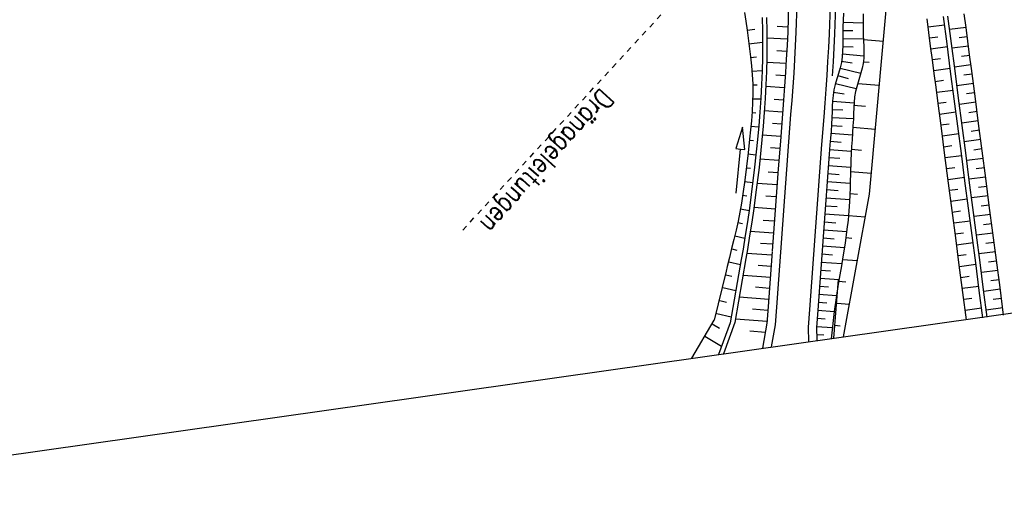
# Model space of a CAD drawing. Extents: x 446457 to 447032, y 444506 to 445688.
# Tile 2 of 83: x 446652 to 446741, y 444506 to 444550. Entities that reach past the tile are written whole.
import ezdxf

# ---------------------------------------------------------------- set-up
doc = ezdxf.new("R2010")
doc.units = 0
doc.header["$LTSCALE"] = 2
doc.header["$MEASUREMENT"] = 0
doc.linetypes.add('ACAD_ISO03W100', pattern=[0.5, 0.25, -0.25])
doc.linetypes.add('AUSGEZOGEN', pattern=[0])
doc.layers.get('0').update_dxf_attribs({"linetype": 'AUSGEZOGEN'})
for name, color, linetype in [('Bestand', 8, 'CONTINUOUS'), ('DB-Regenrückhaltebecken_Vorflutgra', 15, 'CONTINUOUS'), ('DB-vorhandene_Dränagen', 15, 'CONTINUOUS'), ('DB-Wegböschungen', 15, 'CONTINUOUS'), ('DB-Wege', 15, 'CONTINUOUS'), ('FBRTOP', 250, 'AUSGEZOGEN'), ('Planeinteilung', 250, 'CONTINUOUS')]:
    doc.layers.add(name, color=color, linetype=linetype)
doc.styles.add('ROMANS', font='romans.shx', dxfattribs={"width": 0.8})

# ---------------------------------------------------------------- blocks, each defined once
blk = doc.blocks.new('1135420')
blk.add_line((1135, 0), (1135, 297))

msp = doc.modelspace()

# ---------------------------------------------------------------- linework, layer by layer
at = {"layer": 'Bestand', "color": 253, "linetype": 'Continuous'}
for p, q in [((446728.617, 444548.311), (446730.422, 444548.154)), ((446728.603, 444546.305), (446729.152, 444546.257)), ((446728.099, 444544.341), (446730.058, 444544.171)), ((446727.716, 444542.367), (446728.797, 444542.274)), ((446727.665, 444540.364), (446729.695, 444540.19)), ((446727.53, 444538.368), (446728.441, 444538.29)), ((446727.443, 444536.368), (446729.332, 444536.207))]:
    msp.add_line(p, q, dxfattribs=at)
at = {"layer": 'Bestand', "linetype": 'Continuous'}
for p, q in [((446727.396, 444534.365), (446728.082, 444534.307)), ((446727.266, 444532.369), (446728.786, 444532.241)), ((446727.026, 444530.383), (446727.56, 444530.338)), ((446726.72, 444528.401), (446728.071, 444528.289)), ((446726.362, 444526.424), (446727.038, 444526.369)), ((446726.198, 444524.431), (446727.356, 444524.335)), ((446726.033, 444522.438), (446726.516, 444522.398))]:
    msp.add_line(p, q, dxfattribs=at)
at = {"layer": 'Bestand', "color": 253, "linetype": 'Continuous'}
msp.add_lwpolyline([(446726.825, 444521.4), (446729.157, 444534.293), (446731.776, 444562.999)], dxfattribs=at)
at = {"layer": 'Bestand', "linetype": 'Continuous'}
msp.add_lwpolyline([(446725.937, 444521.274), (446726.375, 444526.582)], dxfattribs=at)
at = {"layer": 'DB-Regenrückhaltebecken_Vorflutgra', "linetype": 'Continuous'}
for p, q in [((446736.591, 444547.959), (446736.267, 444550.438)), ((446737.917, 444549.393), (446737.754, 444550.632)), ((446734.547, 444548.952), (446734.383, 444550.191)), ((446734.481, 444549.453), (446735.967, 444549.647)), ((446736.194, 444547.907), (446735.87, 444550.386)), ((446734.707, 444547.712), (446734.547, 444548.952)), ((446737.916, 444549.401), (446736.428, 444549.207)), ((446738.078, 444548.153), (446737.917, 444549.393)), ((446734.61, 444548.467), (446735.353, 444548.564)), ((446736.518, 444545.428), (446736.194, 444547.907)), ((446736.915, 444545.48), (446736.591, 444547.959)), ((446738.026, 444548.555), (446737.282, 444548.458)), ((446738.24, 444546.914), (446738.078, 444548.153)), ((446734.868, 444546.473), (446734.707, 444547.712)), ((446734.737, 444547.481), (446736.224, 444547.675)), ((446738.136, 444547.709), (446736.649, 444547.514)), ((446738.247, 444546.862), (446737.503, 444546.765)), ((446738.402, 444545.674), (446738.24, 444546.914)), ((446734.866, 444546.495), (446735.609, 444546.592)), ((446735.031, 444545.233), (446734.868, 444546.473)), ((446738.358, 444546.016), (446736.87, 444545.821)), ((446734.995, 444545.509), (446736.482, 444545.703)), ((446735.193, 444543.994), (446735.031, 444545.233)), ((446736.843, 444542.949), (446736.518, 444545.428)), ((446737.239, 444543.001), (446736.915, 444545.48)), ((446738.468, 444545.169), (446737.725, 444545.072)), ((446738.727, 444543.195), (446738.402, 444545.674)), ((446735.124, 444544.523), (446735.868, 444544.62)), ((446738.579, 444544.323), (446737.092, 444544.128)), ((446735.355, 444542.754), (446735.193, 444543.994)), ((446735.253, 444543.537), (446736.74, 444543.731)), ((446738.69, 444543.477), (446737.946, 444543.379)), ((446735.68, 444540.276), (446735.355, 444542.754)), ((446735.382, 444542.551), (446736.126, 444542.648)), ((446737.167, 444540.47), (446736.843, 444542.949)), ((446737.563, 444540.522), (446737.239, 444543.001)), ((446738.8, 444542.63), (446737.313, 444542.436)), ((446739.051, 444540.717), (446738.727, 444543.195)), ((446735.511, 444541.565), (446736.998, 444541.76)), ((446738.911, 444541.784), (446738.168, 444541.687)), ((446735.64, 444540.579), (446736.383, 444540.676)), ((446739.022, 444540.937), (446737.535, 444540.743)), ((446739.375, 444538.238), (446739.051, 444540.717)), ((446736.004, 444537.797), (446735.68, 444540.276)), ((446735.769, 444539.593), (446737.256, 444539.788)), ((446737.491, 444537.991), (446737.167, 444540.47)), ((446737.888, 444538.043), (446737.563, 444540.522)), ((446739.133, 444540.091), (446738.389, 444539.994)), ((446739.243, 444539.245), (446737.756, 444539.05)), ((446735.898, 444538.607), (446736.641, 444538.704)), ((446737.815, 444535.512), (446737.491, 444537.991)), ((446738.212, 444535.564), (446737.888, 444538.043)), ((446739.354, 444538.398), (446738.61, 444538.301)), ((446739.699, 444535.759), (446739.375, 444538.238)), ((446736.328, 444535.318), (446736.004, 444537.797)), ((446736.027, 444537.621), (446737.514, 444537.816)), ((446739.465, 444537.552), (446737.977, 444537.357)), ((446736.156, 444536.635), (446736.899, 444536.733)), ((446739.575, 444536.705), (446738.832, 444536.608)), ((446736.285, 444535.649), (446737.772, 444535.844)), ((446736.652, 444532.839), (446736.328, 444535.318)), ((446738.14, 444533.033), (446737.815, 444535.512)), ((446739.686, 444535.859), (446738.199, 444535.665)), ((446738.536, 444533.085), (446738.212, 444535.564)), ((446740.023, 444533.28), (446739.699, 444535.759)), ((446736.414, 444534.663), (446737.157, 444534.761)), ((446739.797, 444535.013), (446739.053, 444534.915)), ((446736.542, 444533.677), (446738.03, 444533.872)), ((446739.908, 444534.166), (446738.42, 444533.972)), ((446736.976, 444530.36), (446736.652, 444532.839)), ((446736.671, 444532.692), (446737.415, 444532.789)), ((446738.464, 444530.555), (446738.14, 444533.033)), ((446738.86, 444530.606), (446738.536, 444533.085)), ((446740.018, 444533.32), (446739.275, 444533.223)), ((446740.348, 444530.801), (446740.023, 444533.28)), ((446736.8, 444531.706), (446738.288, 444531.9)), ((446740.129, 444532.473), (446738.642, 444532.279)), ((446736.929, 444530.72), (446737.673, 444530.817)), ((446740.35, 444530.781), (446738.863, 444530.586)), ((446740.24, 444531.627), (446739.496, 444531.53)), ((446740.672, 444528.322), (446740.348, 444530.801)), ((446737.301, 444527.881), (446736.976, 444530.36)), ((446737.058, 444529.734), (446738.546, 444529.928)), ((446738.788, 444528.076), (446738.464, 444530.555)), ((446739.185, 444528.128), (446738.86, 444530.606)), ((446740.461, 444529.934), (446739.717, 444529.837)), ((446740.572, 444529.088), (446739.084, 444528.893)), ((446737.187, 444528.748), (446737.931, 444528.845)), ((446739.509, 444525.649), (446739.185, 444528.128)), ((446740.682, 444528.242), (446739.939, 444528.144)), ((446740.996, 444525.843), (446740.672, 444528.322)), ((446737.625, 444525.402), (446737.301, 444527.881)), ((446737.316, 444527.762), (446738.804, 444527.956)), ((446739.112, 444525.597), (446738.788, 444528.076)), ((446740.793, 444527.395), (446739.306, 444527.201)), ((446737.445, 444526.776), (446738.189, 444526.873)), ((446740.904, 444526.549), (446740.16, 444526.451)), ((446737.574, 444525.79), (446739.061, 444525.985)), ((446739.436, 444523.118), (446739.112, 444525.597)), ((446739.833, 444523.17), (446739.509, 444525.649)), ((446741.015, 444525.702), (446739.527, 444525.508)), ((446741.32, 444523.364), (446740.996, 444525.843)), ((446737.949, 444522.923), (446737.625, 444525.402)), ((446737.703, 444524.804), (446738.447, 444524.901)), ((446741.125, 444524.856), (446740.382, 444524.759)), ((446737.832, 444523.818), (446739.319, 444524.013)), ((446741.236, 444524.01), (446739.749, 444523.815))]:
    msp.add_line(p, q, dxfattribs=at)
at = {"layer": 'DB-vorhandene_Dränagen', "linetype": 'ACAD_ISO03W100'}
msp.add_line((446692.322, 444531.047), (446716.455, 444557.258), dxfattribs=at)
at = {"layer": 'DB-Wegböschungen', "linetype": 'Continuous'}
for p, q in [((446721.843, 444551.463), (446721.757, 444549.002)), ((446717.849, 444550.769), (446717.971, 444549.965)), ((446726.816, 444550.696), (446726.789, 444550.06)), ((446728.586, 444550.641), (446728.582, 444549.998)), ((446717.971, 444549.965), (446718.087, 444549.16)), ((446719.445, 444550.314), (446719.47, 444549.101)), ((446719.844, 444550.3), (446719.87, 444549.084)), ((446726.789, 444550.06), (446726.766, 444549.424)), ((446726.782, 444549.877), (446728.581, 444549.817)), ((446728.582, 444549.998), (446728.583, 444549.353)), ((446718.087, 444549.161), (446718.776, 444549.257)), ((446718.087, 444549.16), (446718.247, 444547.95)), ((446719.47, 444549.101), (446719.48, 444547.886)), ((446719.87, 444549.084), (446719.879, 444547.866)), ((446721.775, 444549.441), (446720.818, 444549.48)), ((446721.757, 444549.002), (446721.699, 444547.772)), ((446726.753, 444548.786), (446726.75, 444548.274)), ((446726.766, 444549.424), (446726.753, 444548.786)), ((446726.759, 444549.136), (446727.673, 444549.117)), ((446728.583, 444549.353), (446728.599, 444548.707)), ((446728.599, 444548.707), (446728.622, 444548.187)), ((446718.247, 444547.95), (446718.39, 444546.737)), ((446718.251, 444547.919), (446719.479, 444548.072)), ((446719.48, 444547.886), (446719.469, 444546.672)), ((446719.879, 444547.866), (446719.869, 444546.648)), ((446721.727, 444548.339), (446719.877, 444548.421)), ((446721.699, 444547.772), (446721.63, 444546.543)), ((446726.747, 444547.762), (446726.732, 444547.252)), ((446726.75, 444548.274), (446726.747, 444547.762)), ((446726.751, 444548.4), (446728.613, 444548.374)), ((446728.622, 444548.187), (446728.646, 444547.667)), ((446721.67, 444547.233), (446720.774, 444547.28)), ((446726.732, 444547.252), (446726.694, 444546.745)), ((446726.716, 444547.007), (446728.65, 444546.845)), ((446726.746, 444547.684), (446727.696, 444547.656)), ((446728.656, 444547.149), (446728.64, 444546.635)), ((446728.646, 444547.667), (446728.656, 444547.149)), ((446718.39, 444546.737), (446718.477, 444545.923)), ((446718.397, 444546.676), (446718.934, 444546.732)), ((446719.469, 444546.672), (446719.435, 444545.453)), ((446719.869, 444546.648), (446719.834, 444545.426)), ((446721.605, 444546.128), (446719.859, 444546.234)), ((446721.63, 444546.543), (446721.55, 444545.311)), ((446726.622, 444546.244), (446726.508, 444545.742)), ((446726.694, 444546.745), (446726.622, 444546.244)), ((446726.642, 444546.362), (446727.605, 444546.202)), ((446728.583, 444546.126), (446728.498, 444545.703)), ((446728.64, 444546.635), (446728.583, 444546.126)), ((446718.477, 444545.923), (446718.548, 444545.109)), ((446718.522, 444545.437), (446719.437, 444545.501)), ((446718.548, 444545.109), (446718.592, 444544.293)), ((446719.435, 444545.453), (446719.381, 444544.234)), ((446719.834, 444545.426), (446719.78, 444544.205)), ((446721.53, 444545.024), (446720.677, 444545.083)), ((446721.55, 444545.311), (446721.463, 444544.08)), ((446726.365, 444545.244), (446726.213, 444544.748)), ((446726.308, 444545.057), (446727.232, 444544.795)), ((446726.508, 444545.742), (446726.365, 444545.244)), ((446726.503, 444545.725), (446728.38, 444545.262)), ((446728.386, 444545.282), (446728.259, 444544.864)), ((446728.498, 444545.703), (446728.386, 444545.282)), ((446718.592, 444544.293), (446718.601, 444543.458)), ((446718.594, 444544.198), (446718.987, 444544.207)), ((446719.381, 444544.234), (446719.312, 444542.986)), ((446719.78, 444544.205), (446719.711, 444542.956)), ((446726.069, 444544.25), (446725.951, 444543.748)), ((446726.213, 444544.748), (446726.069, 444544.25)), ((446726.09, 444544.325), (446727.965, 444543.863)), ((446728.129, 444544.446), (446728.007, 444544.026)), ((446728.259, 444544.864), (446728.129, 444544.446)), ((446718.601, 444543.458), (446718.579, 444542.624)), ((446721.451, 444543.924), (446719.772, 444544.047)), ((446721.463, 444544.08), (446721.371, 444542.834)), ((446725.951, 444543.748), (446725.873, 444543.256)), ((446725.914, 444543.545), (446726.876, 444543.383)), ((446727.905, 444543.603), (446727.823, 444543.112)), ((446728.007, 444544.026), (446727.905, 444543.603)), ((446718.579, 444542.624), (446718.532, 444541.79)), ((446718.591, 444542.954), (446719.309, 444542.939)), ((446719.312, 444542.986), (446719.228, 444541.739)), ((446719.711, 444542.956), (446719.627, 444541.709)), ((446721.371, 444542.827), (446720.54, 444542.888)), ((446721.371, 444542.834), (446721.278, 444541.587)), ((446725.826, 444542.759), (446725.8, 444542.259)), ((446725.873, 444543.256), (446725.826, 444542.759)), ((446725.826, 444542.743), (446727.769, 444542.576)), ((446727.772, 444542.615), (446727.742, 444542.115)), ((446727.823, 444543.112), (446727.772, 444542.615)), ((446718.532, 444541.79), (446718.469, 444540.959)), ((446718.527, 444541.708), (446718.874, 444541.686)), ((446719.228, 444541.739), (446719.129, 444540.493)), ((446719.627, 444541.709), (446719.528, 444540.463)), ((446721.289, 444541.731), (446719.637, 444541.851)), ((446721.278, 444541.587), (446721.094, 444539.094)), ((446725.783, 444541.757), (446725.766, 444541.255)), ((446725.8, 444542.259), (446725.783, 444541.757)), ((446725.79, 444541.979), (446726.761, 444541.93)), ((446727.723, 444541.613), (446727.705, 444541.111)), ((446727.742, 444542.115), (446727.723, 444541.613)), ((446718.469, 444540.959), (446718.392, 444540.129)), ((446721.208, 444540.634), (446720.38, 444540.694)), ((446725.732, 444540.629), (446725.686, 444540.006)), ((446725.766, 444541.255), (446725.732, 444540.629)), ((446725.766, 444541.246), (446727.707, 444541.155)), ((446727.705, 444541.111), (446727.673, 444540.486)), ((446717.665, 444540.384), (446717.074, 444538.432)), ((446717.87, 444538.355), (446717.665, 444540.384)), ((446718.392, 444540.129), (446718.307, 444539.3)), ((446718.424, 444540.458), (446719.121, 444540.397)), ((446719.129, 444540.493), (446719.018, 444539.247)), ((446719.528, 444540.463), (446719.417, 444539.218)), ((446725.686, 444540.006), (446725.634, 444539.384)), ((446725.671, 444539.818), (446727.617, 444539.668)), ((446725.726, 444540.535), (446726.697, 444540.471)), ((446727.631, 444539.862), (446727.586, 444539.239)), ((446727.673, 444540.486), (446727.631, 444539.862)), ((446718.307, 444539.3), (446718.17, 444538.057)), ((446718.297, 444539.208), (446718.652, 444539.17)), ((446719.018, 444539.247), (446718.76, 444536.76)), ((446719.417, 444539.218), (446719.159, 444536.73)), ((446721.127, 444539.537), (446719.458, 444539.659)), ((446721.094, 444539.094), (446720.909, 444536.601)), ((446725.634, 444539.384), (446725.582, 444538.762)), ((446725.61, 444539.093), (446726.587, 444539.015)), ((446727.586, 444539.239), (446727.543, 444538.616)), ((446717.074, 444538.432), (446717.472, 444538.394)), ((446717.087, 444534.412), (446717.472, 444538.394)), ((446717.472, 444538.394), (446717.87, 444538.355)), ((446718.17, 444538.057), (446718.024, 444536.814)), ((446718.159, 444537.954), (446718.881, 444537.873)), ((446721.045, 444538.441), (446720.199, 444538.503)), ((446725.516, 444537.931), (446725.456, 444537.1)), ((446725.582, 444538.762), (446725.516, 444537.931)), ((446725.55, 444538.363), (446727.519, 444538.211)), ((446727.543, 444538.616), (446727.476, 444537.368)), ((446720.964, 444537.344), (446719.24, 444537.47)), ((446725.456, 444537.1), (446725.397, 444536.268)), ((446725.494, 444537.632), (446726.488, 444537.558)), ((446727.476, 444537.368), (446727.435, 444536.118)), ((446718.024, 444536.814), (446717.865, 444535.572)), ((446718.01, 444536.704), (446718.376, 444536.659)), ((446718.76, 444536.76), (446718.455, 444534.275)), ((446719.159, 444536.73), (446718.854, 444534.246)), ((446720.883, 444536.247), (446720, 444536.312)), ((446720.909, 444536.601), (446720.725, 444534.107)), ((446725.397, 444536.268), (446725.306, 444535.022)), ((446725.39, 444536.175), (446726.412, 444536.099)), ((446725.442, 444536.903), (446727.453, 444536.754)), ((446717.865, 444535.572), (446717.692, 444534.332)), ((446717.849, 444535.456), (446718.593, 444535.354)), ((446720.802, 444535.151), (446718.987, 444535.284)), ((446725.337, 444535.446), (446727.418, 444535.292)), ((446727.422, 444535.492), (446727.41, 444534.866)), ((446727.435, 444536.118), (446727.422, 444535.492)), ((446725.306, 444535.022), (446725.212, 444533.775)), ((446725.283, 444534.718), (446726.343, 444534.639)), ((446727.41, 444534.866), (446727.392, 444534.241)), ((446717.566, 444533.504), (446717.427, 444532.678)), ((446717.692, 444534.332), (446717.566, 444533.504)), ((446717.674, 444534.211), (446718.053, 444534.153)), ((446718.455, 444534.275), (446718.285, 444533.034)), ((446718.854, 444534.246), (446718.684, 444533.005)), ((446720.721, 444534.054), (446719.784, 444534.123)), ((446720.725, 444534.107), (446720.54, 444531.614)), ((446725.212, 444533.775), (446725.12, 444532.529)), ((446725.229, 444533.99), (446727.376, 444533.83)), ((446727.365, 444533.616), (446727.306, 444532.785)), ((446727.392, 444534.241), (446727.365, 444533.616)), ((446717.427, 444532.678), (446717.268, 444531.856)), ((446717.478, 444532.973), (446718.256, 444532.834)), ((446718.285, 444533.034), (446718.104, 444531.795)), ((446718.684, 444533.005), (446718.503, 444531.765)), ((446720.64, 444532.958), (446718.697, 444533.1)), ((446725.174, 444533.262), (446726.253, 444533.182)), ((446727.306, 444532.785), (446727.226, 444531.955)), ((446717.268, 444531.856), (446717.084, 444531.033)), ((446717.244, 444531.744), (446717.657, 444531.657)), ((446718.104, 444531.795), (446717.91, 444530.555)), ((446718.503, 444531.765), (446718.309, 444530.526)), ((446720.558, 444531.861), (446719.549, 444531.935)), ((446725.12, 444532.529), (446725.028, 444531.282)), ((446725.067, 444531.805), (446726.129, 444531.726)), ((446725.12, 444532.533), (446727.269, 444532.374)), ((446727.226, 444531.955), (446727.128, 444531.127)), ((446717.084, 444531.033), (446716.885, 444530.212)), ((446720.477, 444530.764), (446718.371, 444530.918)), ((446720.54, 444531.614), (446720.36, 444529.173)), ((446725.028, 444531.282), (446724.843, 444528.789)), ((446725.013, 444531.077), (446727.101, 444530.922)), ((446727.128, 444531.127), (446726.957, 444529.885)), ((446716.885, 444530.212), (446716.682, 444529.393)), ((446716.962, 444530.523), (446717.871, 444530.31)), ((446717.91, 444530.555), (446717.711, 444529.317)), ((446718.309, 444530.526), (446718.11, 444529.287)), ((446724.959, 444530.348), (446725.981, 444530.273)), ((446726.957, 444529.885), (446726.762, 444528.647)), ((446716.682, 444529.393), (446716.482, 444528.572)), ((446716.689, 444529.354), (446717.144, 444529.248)), ((446717.711, 444529.317), (446717.557, 444528.379)), ((446718.11, 444529.287), (446717.98, 444528.476)), ((446720.404, 444529.767), (446719.309, 444529.847)), ((446720.356, 444529.121), (446720.171, 444526.628)), ((446720.36, 444529.173), (446720.36, 444529.173)), ((446724.905, 444529.62), (446726.894, 444529.472)), ((446716.482, 444528.572), (446716.286, 444527.751)), ((446716.416, 444528.185), (446717.478, 444527.938)), ((446717.557, 444528.379), (446716.536, 444522.66)), ((446717.98, 444528.476), (446716.974, 444522.696)), ((446717.557, 444528.379), (446717.557, 444528.379)), ((446717.557, 444528.379), (446717.557, 444528.379)), ((446717.98, 444528.476), (446717.98, 444528.476)), ((446720.331, 444528.77), (446718.059, 444528.936)), ((446724.843, 444528.789), (446724.659, 444526.296)), ((446724.797, 444528.164), (446726.656, 444528.026)), ((446724.851, 444528.892), (446725.815, 444528.82)), ((446726.762, 444528.647), (446726.621, 444527.822)), ((446716.188, 444527.341), (446715.105, 444522.887)), ((446716.286, 444527.751), (446716.188, 444527.341)), ((446716.188, 444527.341), (446716.188, 444527.341)), ((446720.258, 444527.772), (446719.073, 444527.859)), ((446724.743, 444527.435), (446725.637, 444527.369)), ((446726.621, 444527.822), (446726.476, 444526.997)), ((446716.143, 444527.017), (446716.705, 444526.886)), ((446720.185, 444526.775), (446717.716, 444526.956)), ((446720.171, 444526.628), (446719.987, 444524.135)), ((446724.689, 444526.707), (446726.404, 444526.58)), ((446726.476, 444526.997), (446726.335, 444526.172)), ((446715.871, 444525.848), (446717.056, 444525.572)), ((446720.113, 444525.778), (446718.828, 444525.872)), ((446724.659, 444526.296), (446724.474, 444523.803)), ((446724.635, 444525.979), (446725.46, 444525.917)), ((446726.335, 444526.172), (446726.141, 444524.934)), ((446715.598, 444524.68), (446716.221, 444524.534)), ((446720.04, 444524.78), (446717.373, 444524.975)), ((446724.582, 444525.25), (446726.171, 444525.132)), ((446726.141, 444524.934), (446725.972, 444523.692)), ((446719.967, 444523.783), (446718.584, 444523.884)), ((446719.987, 444524.135), (446719.871, 444522.575)), ((446724.474, 444523.803), (446724.359, 444522.244)), ((446724.474, 444523.794), (446725.971, 444523.683)), ((446724.528, 444524.522), (446725.297, 444524.465)), ((446725.972, 444523.692), (446725.874, 444522.864)), ((446713.076, 444519.451), (446715.105, 444522.888)), ((446715.325, 444523.511), (446716.633, 444523.206)), ((446719.894, 444522.786), (446717.029, 444522.995)), ((446724.42, 444523.065), (446725.152, 444523.011)), ((446725.874, 444522.864), (446725.785, 444522.035)), ((446714.912, 444522.561), (446715.566, 444522.175)), ((446716.536, 444522.66), (446715.496, 444519.794)), ((446716.974, 444522.696), (446715.944, 444519.858)), ((446719.734, 444521.795), (446718.339, 444521.897)), ((446719.878, 444522.612), (446719.483, 444520.36)), ((446724.358, 444522.281), (446724.39, 444521.055)), ((446724.366, 444522.337), (446725.806, 444522.23)), ((446725.785, 444522.035), (446725.7, 444521.205)), ((446714.251, 444521.442), (446715.768, 444520.546)), ((446724.376, 444521.604), (446725.021, 444521.556))]:
    msp.add_line(p, q, dxfattribs=at)
at = {"layer": 'DB-Wege', "linetype": 'Continuous'}
for p, q in [((446722.593, 444551.443), (446722.506, 444548.97)), ((446725.592, 444551.364), (446725.504, 444548.84)), ((446726.091, 444551.35), (446726.003, 444548.82)), ((446722.506, 444548.97), (446722.448, 444547.734)), ((446725.504, 444548.84), (446725.444, 444547.579)), ((446726.003, 444548.82), (446725.944, 444547.553)), ((446722.448, 444547.734), (446722.379, 444546.498)), ((446725.444, 444547.579), (446725.374, 444546.319)), ((446725.944, 444547.553), (446725.873, 444546.288)), ((446722.379, 444546.498), (446722.299, 444545.261)), ((446725.374, 444546.319), (446725.292, 444545.061)), ((446725.873, 444546.288), (446725.791, 444545.027)), ((446722.299, 444545.261), (446722.211, 444544.025)), ((446725.292, 444545.061), (446725.203, 444543.803)), ((446722.211, 444544.025), (446722.119, 444542.778)), ((446725.203, 444543.803), (446725.111, 444542.557)), ((446722.119, 444542.778), (446722.026, 444541.532)), ((446725.111, 444542.557), (446725.018, 444541.31)), ((446722.026, 444541.532), (446721.842, 444539.038)), ((446725.018, 444541.31), (446724.834, 444538.817)), ((446721.842, 444539.038), (446721.657, 444536.545)), ((446724.834, 444538.817), (446724.649, 444536.324)), ((446721.657, 444536.545), (446721.473, 444534.052)), ((446724.649, 444536.324), (446724.465, 444533.831)), ((446721.473, 444534.052), (446721.288, 444531.559)), ((446724.465, 444533.831), (446724.28, 444531.337)), ((446721.288, 444531.559), (446721.104, 444529.066)), ((446724.28, 444531.337), (446724.095, 444528.844)), ((446721.104, 444529.066), (446720.919, 444526.573)), ((446724.095, 444528.844), (446723.911, 444526.351)), ((446720.919, 444526.573), (446720.735, 444524.079)), ((446723.911, 444526.351), (446723.726, 444523.858)), ((446720.735, 444524.079), (446720.616, 444522.482)), ((446723.726, 444523.858), (446723.608, 444522.262)), ((446720.616, 444522.482), (446720.264, 444520.47)), ((446723.608, 444522.262), (446723.642, 444520.949))]:
    msp.add_line(p, q, dxfattribs=at)
at = {"layer": 'FBRTOP', "const_width": 0.5}
for points in [[(446713.968, 445215.207, -0.000001), (446725.245, 445135.645, -0.000002), (446731.51, 445091.444), (446745.543, 444992.433), (446759.576, 444893.423, -0.000001), (446768.346, 444831.542, 0.000001), (446777.117, 444769.66, 0.000003), (446785.888, 444707.779, -0.000002), (446794.659, 444645.897, -0.000001), (446801.675, 444596.392, 0.000001), (446808.692, 444546.886, 0.000001), (446810.62, 444533.277, -0.000003)], [(446769.381, 444909.081, 0.000143), (446772.833, 444884.705, 0.000117), (446776.395, 444859.645, -0.00009), (446779.957, 444834.586, -0.000035), (446781.73, 444822.091, -0.000036), (446783.438, 444810.04, -0.000285), (446784.88, 444799.819, 0.000197), (446786.968, 444785.001, 0.000526), (446790.163, 444762.559, -0.000443), (446793.963, 444735.904, -0.000393), (446797.87, 444708.162, 0.000518), (446800.837, 444687.137, 0.000013), (446804.379, 444662.224, 0.000014), (446807.839, 444637.901, 0.000003), (446809.638, 444625.258, 0.000005), (446810.731, 444617.575, 0.000318)]]:
    msp.add_lwpolyline(points, format="xyb", dxfattribs=at)

# ---------------------------------------------------------------- block references
at = {"layer": 'Planeinteilung', "linetype": 'Continuous', "rotation": 278.0670990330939}
msp.add_blockref('1135420', (446457.283, 445629.54), dxfattribs=at)

# ---------------------------------------------------------------- texts
at = {"layer": 'DB-vorhandene_Dränagen', "linetype": 'Continuous', "style": 'ROMANS', "oblique": 0, "width": 0.8}
msp.add_text('Dränageleitungen', height=1.8, rotation=228.07546, dxfattribs=at).set_placement((446704.834, 444543.989))

doc.saveas('drawing.dxf')
